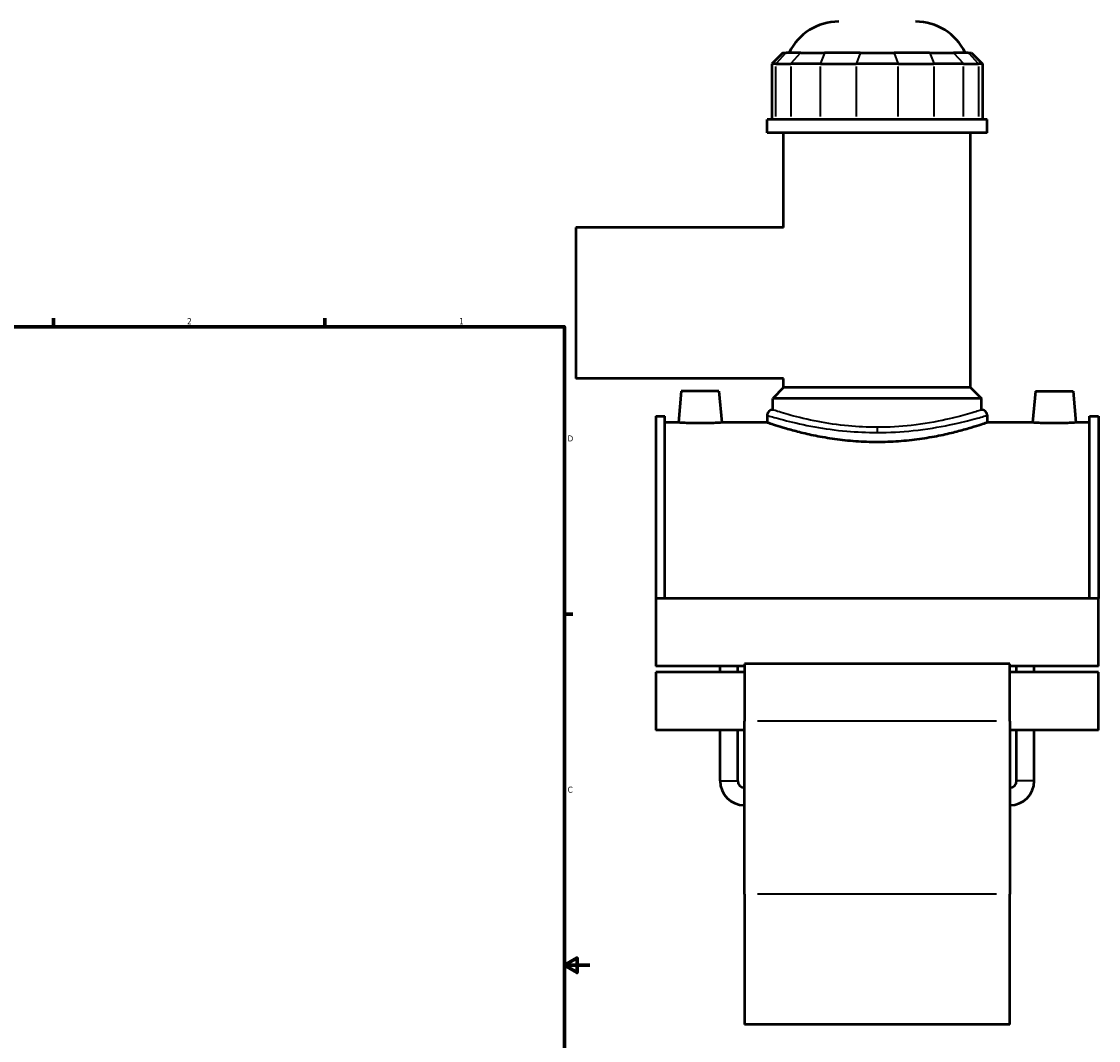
# Model space of a CAD drawing. Header units: inches. Extents: x -2.2 to 50.7, y -2.6 to 49.2.
# Tile 7 of 8: x 25 to 41.9, y 9.8 to 25.8. Entities that reach past the tile are written whole.
import ezdxf

# ---------------------------------------------------------------- set-up
doc = ezdxf.new("R2010")
doc.units = ezdxf.units.IN
doc.header["$MEASUREMENT"] = 0
for name, color, linetype, lineweight in [('Border (ANSI)', 7, 'Continuous', 70), ('Visible (ANSI)', 7, 'Continuous', 50), ('Visible Narrow (ANSI)', 7, 'Continuous', 35)]:
    doc.layers.add(name, color=color, linetype=linetype, lineweight=lineweight)
doc.styles.add('Note Text (ANSI)', font='tahoma.ttf')

# ---------------------------------------------------------------- blocks, each defined once
blk = doc.blocks.new('Borders Default Border')
at = {"layer": 'Border (ANSI)'}
for p, q in [((25.5, 21), (25.5, 21.134)), ((29.75, 21), (29.75, 21.134)), ((33.5, 16.5), (33.634, 16.5))]:
    blk.add_line(p, q, dxfattribs=at)
at = {"layer": 'Border (ANSI)', "flags": 128}
for points in [[(0.5, 1), (0.5, 21), (33.5, 21), (33.5, 1), (0.5, 1)], [(33.9, 11), (33.5, 11), (33.7, 11.115), (33.7, 10.885), (33.5, 11)]]:
    blk.add_lwpolyline(points, dxfattribs=at)
at = {"layer": 'Border (ANSI)', "color": 5, "true_color": 0x0000ff, "char_height": 0.0945, "attachment_point": 7, "style": 'Note Text (ANSI)'}
for s, insert in [('2', (27.596, 21.04)), ('1', (31.854, 21.04)), ('D', (33.553, 19.203)), ('C', (33.552, 13.701))]:
    blk.add_mtext(s, dxfattribs=dict(at, insert=insert))

msp = doc.modelspace()

# ---------------------------------------------------------------- linework, layer by layer
at = {"layer": 'Visible (ANSI)'}
for p, q in [((36.919, 25.292), (36.747, 25.12)), ((36.919, 25.292), (36.972, 25.292)), ((37.203, 25.292), (36.972, 25.292)), ((37.203, 25.292), (37.576, 25.292)), ((38.134, 25.292), (37.576, 25.292)), ((38.134, 25.292), (38.662, 25.292)), ((39.22, 25.292), (38.662, 25.292)), ((39.22, 25.292), (39.593, 25.292)), ((39.824, 25.292), (39.593, 25.292)), ((39.824, 25.292), (39.877, 25.292)), ((39.877, 25.292), (40.049, 25.12)), ((36.812, 25.12), (36.747, 25.12)), ((36.747, 25.12), (36.747, 24.247)), ((36.812, 25.12), (37.044, 25.12)), ((37.51, 25.12), (37.044, 25.12)), ((37.51, 25.12), (38.068, 25.12)), ((38.727, 25.12), (38.068, 25.12)), ((38.727, 25.12), (39.286, 25.12)), ((39.752, 25.12), (39.286, 25.12)), ((39.752, 25.12), (39.984, 25.12)), ((40.049, 25.12), (39.984, 25.12)), ((40.049, 25.12), (40.049, 24.247)), ((40.12, 24.247), (36.676, 24.247)), ((36.676, 24.038), (36.676, 24.247)), ((40.12, 24.038), (40.12, 24.247)), ((40.12, 24.038), (36.676, 24.038)), ((36.934, 22.553), (36.934, 24.038)), ((39.862, 20.05), (39.862, 24.038)), ((33.678, 22.553), (33.678, 20.187)), ((36.934, 22.553), (33.678, 22.553)), ((36.934, 20.187), (33.678, 20.187)), ((36.934, 20.05), (36.934, 20.187)), ((35.331, 19.991), (35.288, 19.499)), ((35.921, 19.991), (35.331, 19.991)), ((35.921, 19.991), (35.964, 19.499)), ((36.934, 20.05), (36.762, 19.877)), ((39.862, 20.05), (36.934, 20.05)), ((39.862, 20.05), (40.034, 19.877)), ((40.875, 19.991), (40.832, 19.499)), ((40.875, 19.991), (41.465, 19.991)), ((41.465, 19.991), (41.508, 19.499)), ((40.034, 19.877), (36.762, 19.877)), ((36.762, 19.699), (36.762, 19.877)), ((40.034, 19.699), (40.034, 19.877)), ((34.933, 19.599), (34.933, 16.743)), ((34.933, 19.599), (35.072, 19.599)), ((35.072, 16.743), (35.072, 19.599)), ((36.676, 19.613), (36.676, 19.499)), ((40.12, 19.613), (40.12, 19.499)), ((41.724, 16.743), (41.724, 19.599)), ((41.724, 19.599), (41.863, 19.599)), ((41.863, 19.599), (41.863, 16.743)), ((35.288, 19.499), (35.072, 19.499)), ((36.676, 19.499), (35.964, 19.499)), ((40.832, 19.499), (40.12, 19.499)), ((41.724, 19.499), (41.508, 19.499)), ((34.933, 16.743), (34.933, 15.683)), ((41.863, 16.743), (34.933, 16.743)), ((41.863, 15.683), (41.863, 16.743)), ((36.319, 15.683), (34.933, 15.683)), ((35.939, 15.591), (35.939, 15.683)), ((36.214, 15.591), (36.214, 15.683)), ((36.319, 15.72), (36.319, 14.823)), ((40.477, 15.72), (36.319, 15.72)), ((40.477, 14.823), (40.477, 15.72)), ((41.863, 15.683), (40.477, 15.683)), ((40.582, 15.591), (40.582, 15.683)), ((40.857, 15.591), (40.857, 15.683)), ((34.933, 15.591), (34.933, 14.684)), ((36.319, 15.591), (34.933, 15.591)), ((41.863, 15.591), (40.477, 15.591)), ((41.863, 14.684), (41.863, 15.591)), ((36.319, 14.684), (34.933, 14.684)), ((35.939, 13.887), (35.939, 14.684)), ((36.214, 13.887), (36.214, 14.684)), ((36.319, 12.115), (36.319, 14.823)), ((40.477, 14.823), (40.477, 12.115)), ((41.863, 14.684), (40.477, 14.684)), ((40.582, 13.887), (40.582, 14.684)), ((40.857, 13.887), (40.857, 14.684)), ((36.319, 12.115), (36.319, 10.071)), ((40.477, 10.071), (40.477, 12.115)), ((40.477, 10.071), (36.319, 10.071))]:
    msp.add_line(p, q, dxfattribs=at)
for centre, radius, start, end in [((37.796, 24.919), 0.861, 90, 154.3197), ((39, 24.919), 0.861, 25.6803, 90), ((36.762, 19.613), 0.0861, 90, 180), ((40.034, 19.613), 0.0861, 0, 90), ((36.319, 13.887), 0.38, 180, 270), ((36.319, 13.887), 0.105, 180, 270), ((40.477, 13.887), 0.38, 270, 0), ((40.477, 13.887), 0.105, 270, 0)]:
    msp.add_arc(centre, radius, start, end, dxfattribs=at)
for points, knots in [([(35.626, 19.488), (35.583, 19.488), (35.538, 19.488), (35.455, 19.49), (35.417, 19.492), (35.357, 19.495), (35.331, 19.496), (35.296, 19.499), (35.288, 19.499), (35.288, 19.499)], [2.594509, 2.594509, 2.594509, 2.594509, 2.918933, 2.918933, 3.243357, 3.243357, 3.56756, 3.56756, 3.891763, 3.891763, 3.891763, 3.891763]), ([(35.964, 19.499), (35.964, 19.499), (35.956, 19.499), (35.921, 19.496), (35.895, 19.495), (35.835, 19.492), (35.797, 19.49), (35.714, 19.488), (35.669, 19.488), (35.626, 19.488)], [6.486272, 6.486272, 6.486272, 6.486272, 6.810475, 6.810475, 7.134678, 7.134678, 7.459103, 7.459103, 7.783527, 7.783527, 7.783527, 7.783527]), ([(38.398, 19.193), (38.289, 19.193), (38.176, 19.197), (37.953, 19.213), (37.842, 19.225), (37.631, 19.254), (37.529, 19.272), (37.342, 19.309), (37.256, 19.329), (37.104, 19.368), (37.033, 19.387), (36.907, 19.424), (36.852, 19.441), (36.764, 19.469), (36.73, 19.481), (36.686, 19.496), (36.676, 19.499), (36.676, 19.499)], [0, 0, 0, 0, 0.831471, 0.831471, 1.662942, 1.662942, 2.494413, 2.494413, 3.325883, 3.325883, 4.156909, 4.156909, 4.987935, 4.987935, 5.818961, 5.818961, 6.649986, 6.649986, 6.649986, 6.649986]), ([(40.12, 19.499), (40.12, 19.499), (40.109, 19.496), (40.065, 19.481), (40.032, 19.469), (39.944, 19.441), (39.889, 19.424), (39.763, 19.387), (39.692, 19.368), (39.54, 19.329), (39.454, 19.309), (39.267, 19.272), (39.165, 19.254), (38.954, 19.225), (38.843, 19.213), (38.62, 19.197), (38.507, 19.193), (38.398, 19.193)], [19.949959, 19.949959, 19.949959, 19.949959, 20.780984, 20.780984, 21.61201, 21.61201, 22.443036, 22.443036, 23.274061, 23.274061, 24.105532, 24.105532, 24.937003, 24.937003, 25.768474, 25.768474, 26.599945, 26.599945, 26.599945, 26.599945]), ([(41.17, 19.488), (41.127, 19.488), (41.082, 19.488), (40.999, 19.49), (40.961, 19.492), (40.901, 19.495), (40.875, 19.496), (40.84, 19.499), (40.832, 19.499), (40.832, 19.499)], [0, 0, 0, 0, 0.324424, 0.324424, 0.648848, 0.648848, 0.973051, 0.973051, 1.297254, 1.297254, 1.297254, 1.297254]), ([(41.508, 19.499), (41.508, 19.499), (41.5, 19.499), (41.465, 19.496), (41.439, 19.495), (41.379, 19.492), (41.341, 19.49), (41.258, 19.488), (41.213, 19.488), (41.17, 19.488)], [3.891763, 3.891763, 3.891763, 3.891763, 4.215966, 4.215966, 4.540169, 4.540169, 4.864594, 4.864594, 5.189018, 5.189018, 5.189018, 5.189018])]:
    msp.add_open_spline(points, degree=3, knots=knots, dxfattribs=at)
at = {"layer": 'Visible Narrow (ANSI)'}
for p, q in [((36.964, 25.284), (36.82, 25.129)), ((37.195, 25.284), (37.052, 25.129)), ((37.572, 25.284), (37.513, 25.129)), ((38.131, 25.284), (38.072, 25.129)), ((38.665, 25.284), (38.724, 25.129)), ((39.224, 25.284), (39.283, 25.129)), ((39.601, 25.284), (39.744, 25.129)), ((39.832, 25.284), (39.976, 25.129)), ((36.812, 24.291), (36.812, 25.077)), ((37.044, 25.077), (37.044, 24.291)), ((37.51, 24.291), (37.51, 25.077)), ((38.068, 25.077), (38.068, 24.291)), ((38.727, 24.291), (38.727, 25.077)), ((39.286, 25.077), (39.286, 24.291)), ((39.752, 24.291), (39.752, 25.077)), ((39.984, 25.077), (39.984, 24.291)), ((38.398, 19.423), (38.398, 19.349)), ((40.269, 14.823), (36.527, 14.823)), ((35.94, 13.887), (36.212, 13.887)), ((40.856, 13.887), (40.583, 13.887)), ((40.269, 12.115), (36.527, 12.115))]:
    msp.add_line(p, q, dxfattribs=at)
for points, knots in [([(36.676, 19.613), (36.676, 19.613), (36.689, 19.609), (36.762, 19.587), (36.853, 19.56), (37.098, 19.498), (37.25, 19.463), (37.576, 19.404), (37.745, 19.38), (38.077, 19.351), (38.238, 19.344), (38.398, 19.344)], [-19.935715, -19.935715, -19.935715, -19.935715, -19.043409, -19.043409, -17.393462, -17.393462, -15.829606, -15.829606, -14.464945, -14.464945, -13.290474, -13.290474, -13.290474, -13.290474]), ([(38.398, 19.425), (38.246, 19.425), (38.093, 19.433), (37.778, 19.463), (37.617, 19.487), (37.307, 19.546), (37.163, 19.582), (36.93, 19.645), (36.844, 19.673), (36.774, 19.695), (36.762, 19.699), (36.762, 19.699)], [13.290474, 13.290474, 13.290474, 13.290474, 14.464945, 14.464945, 15.829606, 15.829606, 17.393462, 17.393462, 19.043409, 19.043409, 19.935715, 19.935715, 19.935715, 19.935715]), ([(40.034, 19.699), (40.034, 19.699), (40.028, 19.697), (39.986, 19.683), (39.916, 19.661), (39.723, 19.606), (39.608, 19.575), (39.317, 19.511), (39.132, 19.477), (38.761, 19.436), (38.58, 19.425), (38.398, 19.425)], [33.226194, 33.226194, 33.226194, 33.226194, 33.843116, 33.843116, 35.448034, 35.448034, 36.833354, 36.833354, 38.471552, 38.471552, 39.871422, 39.871422, 39.871422, 39.871422]), ([(38.398, 19.344), (38.589, 19.344), (38.78, 19.354), (39.17, 19.395), (39.365, 19.428), (39.672, 19.491), (39.792, 19.521), (39.996, 19.575), (40.069, 19.598), (40.114, 19.611), (40.12, 19.613), (40.12, 19.613)], [-39.871422, -39.871422, -39.871422, -39.871422, -38.471552, -38.471552, -36.833354, -36.833354, -35.448034, -35.448034, -33.843116, -33.843116, -33.226194, -33.226194, -33.226194, -33.226194])]:
    msp.add_open_spline(points, degree=3, knots=knots, dxfattribs=at)

# ---------------------------------------------------------------- block references
msp.add_blockref('Borders Default Border', (0, 0))

doc.saveas('drawing.dxf')
